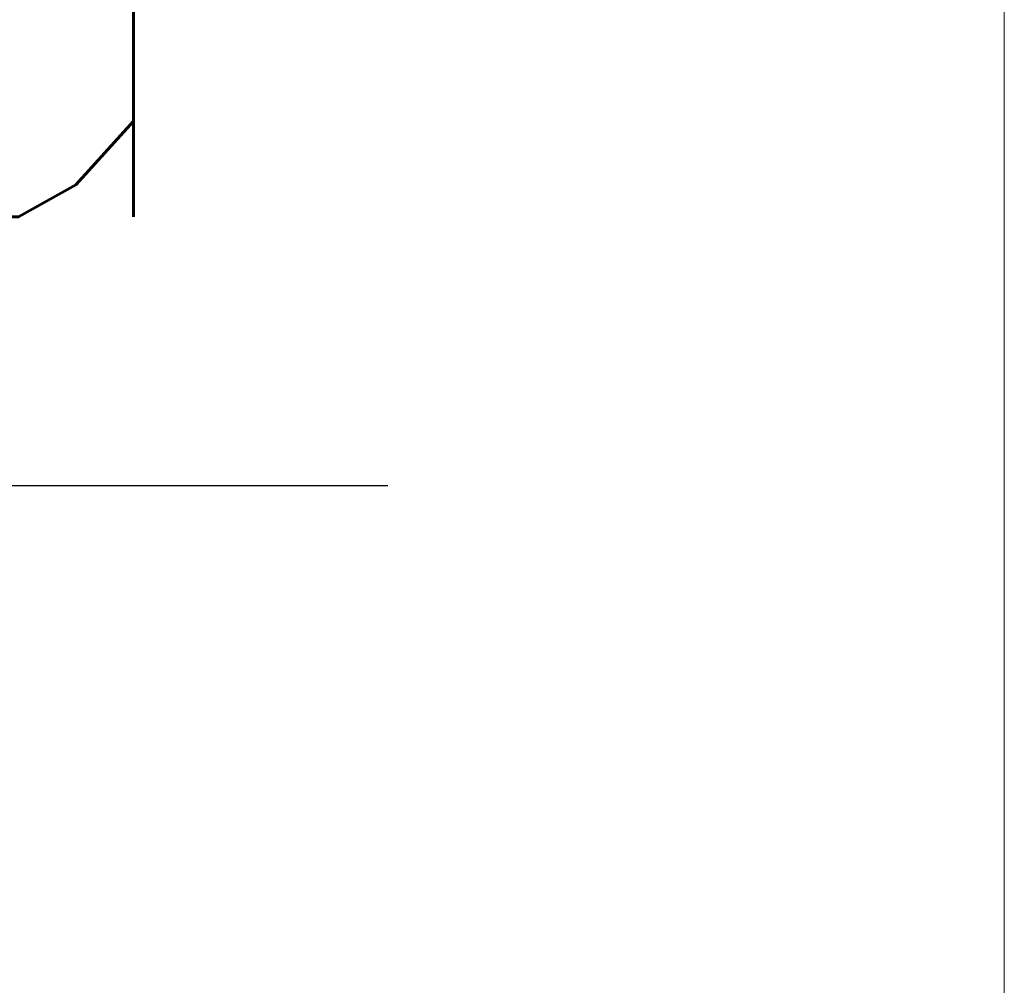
# Model space of a CAD drawing. Header units: millimetres. Extents: x -385852 to 238709, y -99680 to 201840.
# Tile 93 of 175: x 7632 to 7815, y -50279 to -50100. Entities that reach past the tile are written whole.
import ezdxf

# ---------------------------------------------------------------- set-up
doc = ezdxf.new("R2010")
doc.units = ezdxf.units.MM
doc.layers.get('0').update_dxf_attribs({"color": 4})
doc.layers.get('Defpoints').update_dxf_attribs({"color": 8})
doc.layers.add('KING_DET_dimension', color=3, linetype='Continuous', lineweight=25)
doc.layers.add('KING_DET_drawing frame', color=7, linetype='Continuous', lineweight=20)
doc.styles.get("Standard").update_dxf_attribs({"font": 'isocpeur.ttf', "height": 20})
doc.dimstyles.new('Cadkon', dxfattribs={"dimscale": 50, "dimtxt": 2.5, "dimasz": 2.5, "dimexe": 1.768, "dimexo": 5, "dimgap": 1, "dimtad": 1, "dimdec": 4, "dimrnd": 1, "dimdsep": 46, "dimtxsty": 'Standard', "dimblk1": 'OBLIQUE', "dimblk2": 'OBLIQUE', "dimsah": 1, "dimcen": 0.09, "dimadec": 0, "dimazin": 0, "dimtfac": 1, "dimtdec": 4, "dimtmove": 1, "dimatfit": 0, "dimfxl": 0, "dimtolj": 1, "dimtzin": 0, "dimarcsym": 0})

# ---------------------------------------------------------------- blocks, each defined once
blk = doc.blocks.new('_OBLIQUE')
at = {"color": 0, "linetype": 'ByBlock'}
blk.add_line((-0.5, -0.5), (0.5, 0.5), dxfattribs=at)
blk = doc.blocks.new('*D134')
at = {"layer": 'Defpoints', "color": 0, "transparency": 16777216}
for p in [(7513.55, -50412.34), (7513.55, -50588.02), (7444.23, -50589.98)]:
    blk.add_point(p, dxfattribs=at)
at = {"layer": 'KING_DET_dimension', "color": 0, "lineweight": -2, "transparency": 16777216}
for p, q in [((7478.89, -50412.34), (7546.66, -50186.44)), ((7546.66, -50186.44), (7700.23, -50186.44)), ((7444.23, -50412.34), (7444.23, -50323.94)), ((7513.55, -50412.34), (7513.55, -50323.94)), ((7444.23, -50412.34), (7319.23, -50412.34)), ((7444.23, -50412.34), (7513.55, -50412.34)), ((7444.23, -50412.34), (7513.55, -50412.34)), ((7513.55, -50412.34), (7638.55, -50412.34))]:
    blk.add_line(p, q, dxfattribs=at)
at = {"layer": 'KING_DET_dimension', "color": 0, "lineweight": -2, "transparency": 16777216, "xscale": 125, "yscale": 125, "zscale": 125}
blk.add_blockref('_OBLIQUE', (7444.23, -50412.34), dxfattribs=at)
at = {"layer": 'KING_DET_dimension', "color": 0, "lineweight": -2, "transparency": 16777216, "xscale": 125, "yscale": 125, "zscale": 125, "rotation": 180}
blk.add_blockref('_OBLIQUE', (7513.55, -50412.34), dxfattribs=at)
at = {"layer": 'KING_DET_dimension', "color": 0, "transparency": 16777216, "insert": (7623.45, -50073.94), "char_height": 125, "attachment_point": 5}
blk.add_mtext('\\A1;{\\Fsimplex.shx|c238;d}', dxfattribs=at)

msp = doc.modelspace()

# ---------------------------------------------------------------- linework, layer by layer
at = {"layer": 'KING_DET_drawing frame', "color": 7}
msp.add_lwpolyline([(6914.99998, -49919.99999), (7814.99998, -49919.99999), (7814.99998, -51354.99999), (6914.99998, -51354.99999)], close=True, dxfattribs=at)

# ---------------------------------------------------------------- dimensions: what is measured, and where the dimension line sits
at = {"layer": 'KING_DET_dimension'}
dim = msp.add_linear_dim(base=(7513.54766, -50412.33921), p1=(7444.23453, -50589.9811), p2=(7513.54766, -50588.02269), text='{\\Fsimplex.shx|c238;d}', dimstyle='Cadkon', dxfattribs=at)
dim.commit()
dim.dimension.update_dxf_attribs({"geometry": '*D134', "text_midpoint": (7596.6611, -50073.93921)})

doc.saveas('drawing.dxf')
